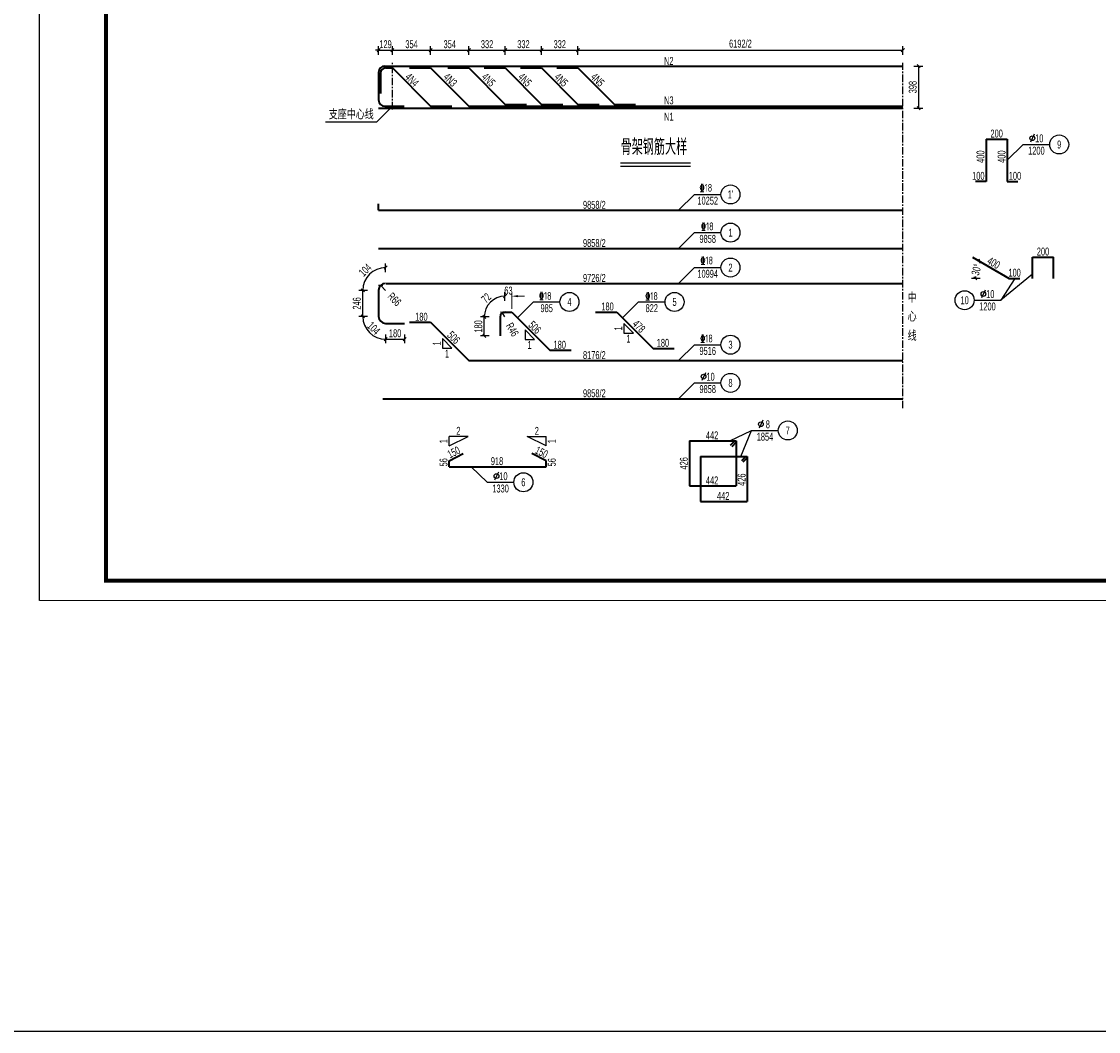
# Model space of a CAD drawing. Header units: millimetres. Extents: x -120871 to -111289, y -80062 to -71425.
# Tile 1 of 37: x -119977 to -118619, y -79067 to -77793. Entities that reach past the tile are written whole.
import ezdxf
from ezdxf.enums import TextEntityAlignment as Align

# ---------------------------------------------------------------- set-up
doc = ezdxf.new("R2010")
doc.units = ezdxf.units.MM
doc.header["$LTSCALE"] = 0.3
doc.header["$PDMODE"] = 99
doc.linetypes.add('CENTER', pattern=[50.8, 31.75, -6.35, 6.35, -6.35])
doc.layers.get('0').update_dxf_attribs({"lineweight": 18})
for name, color, linetype, lineweight in [('BM1', 7, 'Continuous', 15), ('文字', 4, 'Continuous', 18), ('标注', 7, 'Continuous', 18), ('钢筋', 1, 'Continuous', 40)]:
    doc.layers.add(name, color=color, linetype=linetype, lineweight=lineweight)
for name, color, linetype in [('LOCKUP', 7, 'Continuous'), ('其它', 5, 'Continuous'), ('点划线', 7, 'CENTER'), ('配筋2', 2, 'Continuous'), ('附属', 7, 'Continuous')]:
    doc.layers.add(name, color=color, linetype=linetype)
doc.styles.add('hz-e', font='hztxt_e.shx', dxfattribs={"width": 0.7, "bigfont": 'hztxt.shx'})
doc.styles.add('TSSD_Dimension', font='Tssdeng.shx', dxfattribs={"width": 0.7, "bigfont": 'hztxt.shx'})
doc.dimstyles.new('ISO-50', dxfattribs={"dimscale": 0.625, "dimtxt": 25, "dimasz": 10, "dimexe": 12.5, "dimexo": 6.25, "dimgap": 6.25, "dimtad": 1, "dimdec": 0, "dimdsep": 46, "dimtxsty": 'hz-e', "dimblk": 'OBLIQUE', "dimcen": 2.5, "dimadec": 0, "dimazin": 0, "dimtfac": 1, "dimtdec": 0, "dimtix": 1, "dimtmove": 2, "dimatfit": 3, "dimldrblk": 'OBLIQUE', "dimfxl": 15, "dimfxlon": 1, "dimarcsym": 0})

# ---------------------------------------------------------------- blocks, each defined once
blk = doc.blocks.new('_Oblique')
at = {"color": 0, "linetype": 'ByBlock', "lineweight": -2}
blk.add_line((-0.5, -0.5), (0.5, 0.5), dxfattribs=at)
blk = doc.blocks.new('*D409')
at = {"layer": 'Defpoints', "color": 0}
for p in [(-118777.4, -78089.9), (-118771.3, -78102), (-118731.2, -78116.6), (-118731.2, -78116.6), (-118717.9, -78116.6)]:
    blk.add_point(p, dxfattribs=at)
at = {"layer": '标注', "color": 0, "lineweight": -2}
blk.add_line((-118767.9, -78116.6), (-118778.9, -78116.6), dxfattribs=at)
for start, end in [(150, 152.9763), (177.0237, 180)]:
    blk.add_arc((-118731.2, -78116.6), 42.7, start, end, dxfattribs=at)
at = {"layer": '标注', "color": 0, "lineweight": -2, "xscale": 4, "yscale": 4, "zscale": 4}
for p, rotation in [((-118768.2, -78095.2), 59.99999999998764), ((-118773.9, -78116.6), 270.000000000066)]:
    blk.add_blockref('_Oblique', p, dxfattribs=dict(at, rotation=rotation))
at = {"layer": '标注', "color": 0, "insert": (-118772.5, -78105.5), "char_height": 10, "attachment_point": 5, "rotation": 75, "style": 'hz-e'}
blk.add_mtext('30°', dxfattribs=at)
blk = doc.blocks.new('*D250')
at = {"layer": 'Defpoints', "color": 0}
for p in [(-118865.4, -77848.8), (-118845.4, -77848.8), (-118865.4, -77901.9)]:
    blk.add_point(p, dxfattribs=at)
at = {"layer": '标注', "color": 0, "lineweight": -2}
for p, q in [((-118851.4, -77848.8), (-118840.4, -77848.8)), ((-118845.4, -77901.9), (-118845.4, -77848.8)), ((-118851.4, -77901.9), (-118840.4, -77901.9))]:
    blk.add_line(p, q, dxfattribs=at)
at = {"layer": '标注', "color": 0, "lineweight": -2, "xscale": 4, "yscale": 4, "zscale": 4}
for p, rotation in [((-118845.4, -77848.8), 90), ((-118845.4, -77901.9), 270)]:
    blk.add_blockref('_Oblique', p, dxfattribs=dict(at, rotation=rotation))
at = {"layer": '标注', "color": 0, "insert": (-118852.9, -77875.4), "char_height": 10, "attachment_point": 5, "rotation": 90, "style": 'hz-e'}
blk.add_mtext('398', dxfattribs=at)
blk = doc.blocks.new('*D307')
at = {"layer": 'Defpoints', "color": 0}
for p in [(-118865.4, -77828.8), (-119275.2, -77848.8), (-118865.4, -77848.8)]:
    blk.add_point(p, dxfattribs=at)
at = {"layer": '标注', "color": 0, "lineweight": -2}
for p, q in [((-119275.2, -77834.8), (-119275.2, -77823.8)), ((-119275.2, -77828.8), (-118865.4, -77828.8)), ((-118865.4, -77834.8), (-118865.4, -77823.8))]:
    blk.add_line(p, q, dxfattribs=at)
at = {"layer": '标注', "color": 0, "lineweight": -2, "xscale": 4, "yscale": 4, "zscale": 4, "rotation": 180}
blk.add_blockref('_Oblique', (-119275.2, -77828.8), dxfattribs=at)
at = {"layer": '标注', "color": 0, "lineweight": -2, "xscale": 4, "yscale": 4, "zscale": 4}
blk.add_blockref('_Oblique', (-118865.4, -77828.8), dxfattribs=at)
at = {"layer": '标注', "color": 0, "insert": (-119070.3, -77820.6), "char_height": 10, "attachment_point": 5, "style": 'hz-e'}
blk.add_mtext('6192/2', dxfattribs=at)
blk = doc.blocks.new('*D308')
at = {"layer": 'Defpoints', "color": 0}
for p in [(-119509.4, -77828.8), (-119526.7, -77848.8), (-119509.4, -77848.8)]:
    blk.add_point(p, dxfattribs=at)
at = {"layer": '标注', "color": 0, "lineweight": -2}
for p, q in [((-119526.7, -77828.8), (-119530.7, -77828.8)), ((-119526.7, -77834.8), (-119526.7, -77823.8)), ((-119526.7, -77828.8), (-119509.4, -77828.8)), ((-119509.4, -77834.8), (-119509.4, -77823.8)), ((-119509.4, -77828.8), (-119505.4, -77828.8))]:
    blk.add_line(p, q, dxfattribs=at)
at = {"layer": '标注', "color": 0, "lineweight": -2, "xscale": 4, "yscale": 4, "zscale": 4}
blk.add_blockref('_Oblique', (-119526.7, -77828.8), dxfattribs=at)
at = {"layer": '标注', "color": 0, "lineweight": -2, "xscale": 4, "yscale": 4, "zscale": 4, "rotation": 180}
blk.add_blockref('_Oblique', (-119509.4, -77828.8), dxfattribs=at)
at = {"layer": '标注', "color": 0, "insert": (-119518, -77821.3), "char_height": 10, "attachment_point": 5, "style": 'hz-e'}
blk.add_mtext('129', dxfattribs=at)
blk = doc.blocks.new('*D309')
at = {"layer": 'Defpoints', "color": 0}
for p in [(-119461.1, -77828.8), (-119509.4, -77848.8), (-119461.1, -77848.8)]:
    blk.add_point(p, dxfattribs=at)
at = {"layer": '标注', "color": 0, "lineweight": -2}
for p, q in [((-119509.4, -77834.8), (-119509.4, -77823.8)), ((-119509.4, -77828.8), (-119461.1, -77828.8)), ((-119461.1, -77834.8), (-119461.1, -77823.8))]:
    blk.add_line(p, q, dxfattribs=at)
at = {"layer": '标注', "color": 0, "lineweight": -2, "xscale": 4, "yscale": 4, "zscale": 4, "rotation": 180}
blk.add_blockref('_Oblique', (-119509.4, -77828.8), dxfattribs=at)
at = {"layer": '标注', "color": 0, "lineweight": -2, "xscale": 4, "yscale": 4, "zscale": 4}
blk.add_blockref('_Oblique', (-119461.1, -77828.8), dxfattribs=at)
at = {"layer": '标注', "color": 0, "insert": (-119485.2, -77821.3), "char_height": 10, "attachment_point": 5, "style": 'hz-e'}
blk.add_mtext('354', dxfattribs=at)
blk = doc.blocks.new('*D310')
at = {"layer": 'Defpoints', "color": 0}
for p in [(-119412.8, -77828.8), (-119461.1, -77848.8), (-119412.8, -77848.8)]:
    blk.add_point(p, dxfattribs=at)
at = {"layer": '标注', "color": 0, "lineweight": -2}
for p, q in [((-119461.1, -77834.8), (-119461.1, -77823.8)), ((-119461.1, -77828.8), (-119412.8, -77828.8)), ((-119412.8, -77834.8), (-119412.8, -77823.8))]:
    blk.add_line(p, q, dxfattribs=at)
at = {"layer": '标注', "color": 0, "lineweight": -2, "xscale": 4, "yscale": 4, "zscale": 4, "rotation": 180}
blk.add_blockref('_Oblique', (-119461.1, -77828.8), dxfattribs=at)
at = {"layer": '标注', "color": 0, "lineweight": -2, "xscale": 4, "yscale": 4, "zscale": 4}
blk.add_blockref('_Oblique', (-119412.8, -77828.8), dxfattribs=at)
at = {"layer": '标注', "color": 0, "insert": (-119437, -77821.3), "char_height": 10, "attachment_point": 5, "style": 'hz-e'}
blk.add_mtext('354', dxfattribs=at)
blk = doc.blocks.new('*D311')
at = {"layer": 'Defpoints', "color": 0}
for p in [(-119367, -77828.8), (-119412.8, -77848.8), (-119367, -77848.8)]:
    blk.add_point(p, dxfattribs=at)
at = {"layer": '标注', "color": 0, "lineweight": -2}
for p, q in [((-119412.8, -77834.8), (-119412.8, -77823.8)), ((-119412.8, -77828.8), (-119367, -77828.8)), ((-119367, -77834.8), (-119367, -77823.8))]:
    blk.add_line(p, q, dxfattribs=at)
at = {"layer": '标注', "color": 0, "lineweight": -2, "xscale": 4, "yscale": 4, "zscale": 4, "rotation": 180}
blk.add_blockref('_Oblique', (-119412.8, -77828.8), dxfattribs=at)
at = {"layer": '标注', "color": 0, "lineweight": -2, "xscale": 4, "yscale": 4, "zscale": 4}
blk.add_blockref('_Oblique', (-119367, -77828.8), dxfattribs=at)
at = {"layer": '标注', "color": 0, "insert": (-119389.9, -77821.3), "char_height": 10, "attachment_point": 5, "style": 'hz-e'}
blk.add_mtext('332', dxfattribs=at)
blk = doc.blocks.new('*D312')
at = {"layer": 'Defpoints', "color": 0}
for p in [(-119321.1, -77828.8), (-119367, -77848.8), (-119321.1, -77848.8)]:
    blk.add_point(p, dxfattribs=at)
at = {"layer": '标注', "color": 0, "lineweight": -2}
for p, q in [((-119367, -77834.8), (-119367, -77823.8)), ((-119367, -77828.8), (-119321.1, -77828.8)), ((-119321.1, -77834.8), (-119321.1, -77823.8))]:
    blk.add_line(p, q, dxfattribs=at)
at = {"layer": '标注', "color": 0, "lineweight": -2, "xscale": 4, "yscale": 4, "zscale": 4, "rotation": 180}
blk.add_blockref('_Oblique', (-119367, -77828.8), dxfattribs=at)
at = {"layer": '标注', "color": 0, "lineweight": -2, "xscale": 4, "yscale": 4, "zscale": 4}
blk.add_blockref('_Oblique', (-119321.1, -77828.8), dxfattribs=at)
at = {"layer": '标注', "color": 0, "insert": (-119344, -77821.3), "char_height": 10, "attachment_point": 5, "style": 'hz-e'}
blk.add_mtext('332', dxfattribs=at)
blk = doc.blocks.new('*D313')
at = {"layer": 'Defpoints', "color": 0}
for p in [(-119275.2, -77828.8), (-119321.1, -77848.8), (-119275.2, -77848.8)]:
    blk.add_point(p, dxfattribs=at)
at = {"layer": '标注', "color": 0, "lineweight": -2}
for p, q in [((-119321.1, -77834.8), (-119321.1, -77823.8)), ((-119321.1, -77828.8), (-119275.2, -77828.8)), ((-119275.2, -77834.8), (-119275.2, -77823.8))]:
    blk.add_line(p, q, dxfattribs=at)
at = {"layer": '标注', "color": 0, "lineweight": -2, "xscale": 4, "yscale": 4, "zscale": 4, "rotation": 180}
blk.add_blockref('_Oblique', (-119321.1, -77828.8), dxfattribs=at)
at = {"layer": '标注', "color": 0, "lineweight": -2, "xscale": 4, "yscale": 4, "zscale": 4}
blk.add_blockref('_Oblique', (-119275.2, -77828.8), dxfattribs=at)
at = {"layer": '标注', "color": 0, "insert": (-119298.2, -77821.3), "char_height": 10, "attachment_point": 5, "style": 'hz-e'}
blk.add_mtext('332', dxfattribs=at)
blk = doc.blocks.new('*D314')
at = {"layer": 'Defpoints', "color": 0}
for p in [(-119526.7, -78164.6), (-119517.9, -78164.6), (-119517.9, -78164.6), (-119542.8, -78179), (-119517.9, -78173.4)]:
    blk.add_point(p, dxfattribs=at)
at = {"layer": '标注', "color": 0, "lineweight": -2}
for p, q in [((-119540.7, -78164.6), (-119551.7, -78164.6)), ((-119517.9, -78187.4), (-119517.9, -78198.4))]:
    blk.add_line(p, q, dxfattribs=at)
blk.add_arc((-119517.9, -78164.6), 28.8, 180, 270, dxfattribs=at)
at = {"layer": '标注', "color": 0, "lineweight": -2, "xscale": 4, "yscale": 4, "zscale": 4, "rotation": 90.00000000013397}
blk.add_blockref('_Oblique', (-119546.7, -78164.6), dxfattribs=at)
at = {"layer": '标注', "color": 0, "lineweight": -2, "xscale": 4, "yscale": 4, "zscale": 4}
blk.add_blockref('_Oblique', (-119517.9, -78193.4), dxfattribs=at)
at = {"layer": '标注', "color": 0, "insert": (-119532.9, -78179.6), "char_height": 10, "attachment_point": 5, "rotation": 315, "style": 'hz-e'}
blk.add_mtext('104', dxfattribs=at)
blk = doc.blocks.new('*D315')
at = {"layer": 'Defpoints', "color": 0}
for p in [(-119532.3, -78106.8), (-119517.9, -78123), (-119526.7, -78131.8), (-119517.9, -78131.8), (-119517.9, -78131.8)]:
    blk.add_point(p, dxfattribs=at)
at = {"layer": '标注', "color": 0, "lineweight": -2}
for p, q in [((-119517.9, -78109), (-119517.9, -78098)), ((-119540.7, -78131.8), (-119551.7, -78131.8))]:
    blk.add_line(p, q, dxfattribs=at)
blk.add_arc((-119517.9, -78131.8), 28.8, 90, 180, dxfattribs=at)
at = {"layer": '标注', "color": 0, "lineweight": -2, "xscale": 4, "yscale": 4, "zscale": 4}
blk.add_blockref('_Oblique', (-119517.9, -78103), dxfattribs=at)
at = {"layer": '标注', "color": 0, "lineweight": -2, "xscale": 4, "yscale": 4, "zscale": 4, "rotation": 269.9999999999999}
blk.add_blockref('_Oblique', (-119546.7, -78131.8), dxfattribs=at)
at = {"layer": '标注', "color": 0, "insert": (-119543.6, -78106.1), "char_height": 10, "attachment_point": 5, "rotation": 45, "style": 'hz-e'}
blk.add_mtext('104', dxfattribs=at)
blk = doc.blocks.new('*D316')
at = {"layer": 'Defpoints', "color": 0}
for p in [(-119380.3, -78142.6), (-119373.4, -78165.2), (-119367.3, -78159.1), (-119367.3, -78165.2), (-119367.3, -78177)]:
    blk.add_point(p, dxfattribs=at)
at = {"layer": '标注', "color": 0, "lineweight": -2}
for p, q in [((-119367.3, -78145.1), (-119367.3, -78134.1)), ((-119387.4, -78165.2), (-119398.4, -78165.2))]:
    blk.add_line(p, q, dxfattribs=at)
blk.add_arc((-119367.3, -78165.2), 26.1, 90, 180, dxfattribs=at)
at = {"layer": '标注', "color": 0, "lineweight": -2, "xscale": 4, "yscale": 4, "zscale": 4}
for p, rotation in [((-119367.3, -78139.1), 359.999999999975), ((-119393.4, -78165.2), 269.9999999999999)]:
    blk.add_blockref('_Oblique', p, dxfattribs=dict(at, rotation=rotation))
at = {"layer": '标注', "color": 0, "insert": (-119391, -78141.4), "char_height": 10, "attachment_point": 5, "rotation": 45, "style": 'hz-e'}
blk.add_mtext('72', dxfattribs=at)
blk = doc.blocks.new('*D412')
at = {"layer": 'Defpoints', "color": 0}
for p in [(-119524.1, -78125.5), (-119517.9, -78131.8)]:
    blk.add_point(p, dxfattribs=at)
at = {"layer": '标注', "color": 0, "lineweight": -2}
blk.add_line((-119517.9, -78131.8), (-119524.1, -78125.5), dxfattribs=at)
at = {"layer": '标注', "color": 0, "lineweight": -2, "xscale": 4, "yscale": 4, "zscale": 4, "rotation": 135}
blk.add_blockref('_Oblique', (-119524.1, -78125.5), dxfattribs=at)
at = {"layer": '标注', "color": 0, "insert": (-119506.7, -78143), "char_height": 10, "attachment_point": 5, "rotation": 315, "style": 'hz-e'}
blk.add_mtext('R66', dxfattribs=at)
blk = doc.blocks.new('*D413')
at = {"layer": 'Defpoints', "color": 0}
for p in [(-119370.3, -78159.9), (-119367.3, -78165.2)]:
    blk.add_point(p, dxfattribs=at)
at = {"layer": '标注', "color": 0, "lineweight": -2}
blk.add_line((-119367.3, -78165.2), (-119370.3, -78159.9), dxfattribs=at)
at = {"layer": '标注', "color": 0, "lineweight": -2, "xscale": 4, "yscale": 4, "zscale": 4, "rotation": 120.1531960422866}
blk.add_blockref('_Oblique', (-119370.3, -78159.9), dxfattribs=at)
at = {"layer": '标注', "color": 0, "insert": (-119358, -78181.2), "char_height": 10, "attachment_point": 5, "rotation": 300.1532, "style": 'hz-e'}
blk.add_mtext('R46', dxfattribs=at)
blk = doc.blocks.new('*D414')
at = {"layer": 'Defpoints', "color": 0}
for p in [(-119393.4, -78165.2), (-119373.4, -78165.2), (-119373.4, -78189.2)]:
    blk.add_point(p, dxfattribs=at)
at = {"layer": '标注', "color": 0, "lineweight": -2}
for p, q in [((-119387.4, -78165.2), (-119398.4, -78165.2)), ((-119393.4, -78189.2), (-119393.4, -78165.2)), ((-119387.4, -78189.2), (-119398.4, -78189.2))]:
    blk.add_line(p, q, dxfattribs=at)
at = {"layer": '标注', "color": 0, "lineweight": -2, "xscale": 4, "yscale": 4, "zscale": 4}
for p, rotation in [((-119393.4, -78165.2), 90), ((-119393.4, -78189.2), 270)]:
    blk.add_blockref('_Oblique', p, dxfattribs=dict(at, rotation=rotation))
at = {"layer": '标注', "color": 0, "insert": (-119400.9, -78177.2), "char_height": 10, "attachment_point": 5, "rotation": 90, "style": 'hz-e'}
blk.add_mtext('180', dxfattribs=at)
blk = doc.blocks.new('*D415')
at = {"layer": 'Defpoints', "color": 0}
for p in [(-119517.9, -78173.4), (-119493.9, -78173.4), (-119493.9, -78193.4)]:
    blk.add_point(p, dxfattribs=at)
at = {"layer": '标注', "color": 0, "lineweight": -2}
for p, q in [((-119517.9, -78187.4), (-119517.9, -78198.4)), ((-119517.9, -78193.4), (-119493.9, -78193.4)), ((-119493.9, -78187.4), (-119493.9, -78198.4))]:
    blk.add_line(p, q, dxfattribs=at)
at = {"layer": '标注', "color": 0, "lineweight": -2, "xscale": 4, "yscale": 4, "zscale": 4, "rotation": 180}
blk.add_blockref('_Oblique', (-119517.9, -78193.4), dxfattribs=at)
at = {"layer": '标注', "color": 0, "lineweight": -2, "xscale": 4, "yscale": 4, "zscale": 4}
blk.add_blockref('_Oblique', (-119493.9, -78193.4), dxfattribs=at)
at = {"layer": '标注', "color": 0, "insert": (-119505.9, -78185.9), "char_height": 10, "attachment_point": 5, "style": 'hz-e'}
blk.add_mtext('180', dxfattribs=at)
blk = doc.blocks.new('*D416')
at = {"layer": 'Defpoints', "color": 0}
for p in [(-119546.7, -78131.8), (-119526.7, -78131.8), (-119526.7, -78164.6)]:
    blk.add_point(p, dxfattribs=at)
at = {"layer": '标注', "color": 0, "lineweight": -2}
for p, q in [((-119540.7, -78131.8), (-119551.7, -78131.8)), ((-119546.7, -78164.6), (-119546.7, -78131.8)), ((-119540.7, -78164.6), (-119551.7, -78164.6))]:
    blk.add_line(p, q, dxfattribs=at)
at = {"layer": '标注', "color": 0, "lineweight": -2, "xscale": 4, "yscale": 4, "zscale": 4}
for p, rotation in [((-119546.7, -78131.8), 90), ((-119546.7, -78164.6), 270)]:
    blk.add_blockref('_Oblique', p, dxfattribs=dict(at, rotation=rotation))
at = {"layer": '标注', "color": 0, "insert": (-119554.2, -78148.2), "char_height": 10, "attachment_point": 5, "rotation": 90, "style": 'hz-e'}
blk.add_mtext('246', dxfattribs=at)

msp = doc.modelspace()

# ---------------------------------------------------------------- linework, layer by layer
msp.add_line((-119954.653, -78522.945), (-117833.239, -78522.945))
at = {"layer": 'BM1', "color": 0, "linetype": 'Continuous', "const_width": 4.999}
msp.add_lwpolyline([(-119870.731, -78497.948), (-119870.731, -77062.944), (-117858.237, -77062.944), (-117858.237, -78497.948)], close=True, dxfattribs=at)
at = {"layer": 'LOCKUP'}
msp.add_line((-119954.653, -78522.945), (-119954.653, -77022.794), dxfattribs=at)
msp.add_lwpolyline([(-120870.547, -71425.298), (-116680.58, -71425.298), (-116680.58, -79066.523), (-120870.547, -79066.523)], close=True, dxfattribs=at)
at = {"layer": '其它', "color": 5}
msp.add_line((-119221.458, -77971.042), (-119133.162, -77971.042), dxfattribs=at)
at = {"layer": '标注'}
for p, q in [((-119358.851, -78155.055), (-119358.851, -78135.055)), ((-119350.851, -78139.055), (-119342.851, -78139.055))]:
    msp.add_line(p, q, dxfattribs=at)
msp.add_solid([(-119350.851, -78137.722), (-119350.851, -78140.389), (-119358.851, -78139.055)], dxfattribs=at)
at = {"layer": '点划线', "linetype": 'CENTER'}
for p, q in [((-119509.355, -77903.578), (-119509.355, -77844.912)), ((-118865.425, -78280.498), (-118865.425, -77844.912))]:
    msp.add_line(p, q, dxfattribs=at)
at = {"layer": '钢筋'}
for p, q in [((-119526.689, -77856.845), (-119526.689, -77891.645)), ((-119518.689, -77848.845), (-118865.425, -77848.845)), ((-119517.889, -77851.245), (-119509.355, -77851.245)), ((-119509.355, -77851.245), (-119461.089, -77899.512)), ((-119487.755, -77851.245), (-119461.089, -77851.245)), ((-119461.089, -77851.245), (-119412.822, -77899.512)), ((-119439.489, -77851.245), (-119412.822, -77851.245)), ((-119412.822, -77851.245), (-119366.955, -77897.112)), ((-119393.622, -77851.245), (-119366.955, -77851.245)), ((-119366.955, -77851.245), (-119321.089, -77897.112)), ((-119347.755, -77851.245), (-119321.089, -77851.245)), ((-119321.089, -77851.245), (-119275.222, -77897.112)), ((-119301.889, -77851.245), (-119275.222, -77851.245)), ((-119275.222, -77851.245), (-119229.355, -77897.112)), ((-119524.289, -77857.645), (-119524.289, -77883.245)), ((-119366.955, -77897.112), (-119340.289, -77897.112)), ((-119321.089, -77897.112), (-119294.422, -77897.112)), ((-119275.222, -77897.112), (-119248.555, -77897.112)), ((-119229.355, -77897.112), (-119202.689, -77897.112)), ((-119526.689, -77901.912), (-118865.425, -77901.912)), ((-119518.689, -77899.512), (-119494.689, -77899.512)), ((-119461.089, -77899.512), (-119434.422, -77899.512)), ((-119412.822, -77899.512), (-118865.425, -77899.512)), ((-118760.393, -77941.058), (-118760.393, -77994.391)), ((-118760.393, -77941.058), (-118733.726, -77941.058)), ((-118733.726, -77941.058), (-118733.726, -77994.391)), ((-118760.393, -77994.391), (-118773.726, -77994.391)), ((-118733.726, -77994.391), (-118720.393, -77994.391)), ((-119526.689, -78030.772), (-119526.689, -78022.772)), ((-119526.689, -78030.772), (-118865.425, -78030.772)), ((-119526.689, -78078.939), (-118865.425, -78078.939)), ((-118777.432, -78089.91), (-118731.244, -78116.577)), ((-118701.908, -78089.91), (-118675.242, -78089.91)), ((-118701.908, -78116.577), (-118701.908, -78089.91)), ((-118675.242, -78116.577), (-118675.242, -78089.91)), ((-119517.355, -78122.965), (-118865.425, -78122.965)), ((-118731.244, -78116.577), (-118717.91, -78116.577)), ((-119526.689, -78131.765), (-119526.689, -78164.565)), ((-119373.385, -78165.189), (-119373.385, -78189.189)), ((-119367.251, -78159.055), (-119358.851, -78159.055)), ((-119358.851, -78159.055), (-119310.585, -78207.322)), ((-119252.93, -78159.055), (-119226.263, -78159.055)), ((-119226.263, -78159.055), (-119180.397, -78204.922)), ((-119517.889, -78173.365), (-119493.889, -78173.365)), ((-119487.755, -78172.012), (-119461.089, -78172.012)), ((-119461.089, -78172.012), (-119412.822, -78220.279)), ((-119310.585, -78207.322), (-119283.918, -78207.322)), ((-119180.397, -78204.922), (-119153.73, -78204.922)), ((-119412.822, -78220.279), (-118865.425, -78220.279)), ((-119521.355, -78268.446), (-118865.425, -78268.446)), ((-119134.619, -78321.652), (-119134.619, -78378.452)), ((-119134.619, -78321.652), (-119075.686, -78321.652)), ((-119077.383, -78321.652), (-119083.04, -78327.309)), ((-119075.686, -78323.349), (-119081.343, -78329.006)), ((-119075.686, -78321.652), (-119075.686, -78378.452)), ((-119437.787, -78346.659), (-119419.898, -78337.715)), ((-119315.387, -78346.659), (-119333.275, -78337.715)), ((-119120.619, -78341.279), (-119061.686, -78341.279)), ((-119120.619, -78341.279), (-119120.619, -78398.079)), ((-119063.383, -78341.279), (-119069.04, -78346.936)), ((-119061.686, -78342.976), (-119067.343, -78348.633)), ((-119061.686, -78341.279), (-119061.686, -78398.079)), ((-119437.787, -78354.259), (-119437.787, -78346.659)), ((-119437.787, -78354.259), (-119315.387, -78354.259)), ((-119315.387, -78354.259), (-119315.387, -78346.659)), ((-119134.619, -78378.452), (-119075.686, -78378.452)), ((-119120.619, -78398.079), (-119061.686, -78398.079))]:
    msp.add_line(p, q, dxfattribs=at)
for centre, radius, start, end in [((-119518.689, -77856.845), 8, 90, 180), ((-119517.889, -77857.645), 6.4, 90, 180), ((-119518.689, -77891.512), 8, 180, 270), ((-119517.889, -78131.765), 8.8, 90, 180), ((-119517.889, -78164.565), 8.8, 180, 270), ((-119367.251, -78165.189), 6.133, 90, 180)]:
    msp.add_arc(centre, radius, start, end, dxfattribs=at)
at = {"layer": '附属'}
for p, q in [((-119509.355, -77899.578), (-119529.355, -77919.484)), ((-119529.355, -77919.484), (-119593.597, -77919.578)), ((-118733.726, -77967.725), (-118713.726, -77947.725)), ((-118713.726, -77947.725), (-118680.18, -77947.725)), ((-119221.458, -77975.042), (-119133.162, -77975.042)), ((-119148.387, -78030.772), (-119128.387, -78010.772)), ((-119128.387, -78010.772), (-119094.841, -78010.772)), ((-119148.387, -78078.939), (-119128.387, -78058.939)), ((-119128.387, -78058.939), (-119094.841, -78058.939)), ((-119148.387, -78122.965), (-119128.387, -78102.965)), ((-119128.387, -78102.965), (-119094.841, -78102.965)), ((-118701.908, -78111.345), (-118741.908, -78144.191)), ((-118724.234, -78116.577), (-118741.908, -78144.191)), ((-119351.531, -78166.376), (-119331.531, -78146.376)), ((-119331.531, -78146.376), (-119297.985, -78146.376)), ((-119218.943, -78166.376), (-119198.943, -78146.376)), ((-119198.943, -78146.376), (-119165.397, -78146.376)), ((-118775.454, -78144.191), (-118741.908, -78144.191)), ((-119330.01, -78193.554), (-119342.01, -78181.554)), ((-119342.01, -78181.554), (-119342.01, -78193.554)), ((-119217.359, -78173.617), (-119217.359, -78185.617)), ((-119205.359, -78185.617), (-119217.359, -78173.617)), ((-119446.23, -78192.528), (-119446.23, -78204.528)), ((-119434.23, -78204.528), (-119446.23, -78192.528)), ((-119342.01, -78193.554), (-119330.01, -78193.554)), ((-119217.359, -78185.617), (-119205.359, -78185.617)), ((-119446.23, -78204.528), (-119434.23, -78204.528)), ((-119148.387, -78220.279), (-119128.387, -78200.279)), ((-119128.387, -78200.279), (-119094.841, -78200.279)), ((-119148.387, -78268.446), (-119128.387, -78248.446)), ((-119128.387, -78248.446), (-119094.841, -78248.446)), ((-119437.787, -78327.991), (-119437.787, -78315.991)), ((-119413.787, -78315.991), (-119437.787, -78315.991)), ((-119437.787, -78327.991), (-119413.787, -78315.991)), ((-119315.387, -78327.991), (-119339.387, -78315.991)), ((-119339.387, -78315.991), (-119315.387, -78315.991)), ((-119315.387, -78327.991), (-119315.387, -78315.991)), ((-119083.686, -78321.652), (-119056.122, -78308.475)), ((-119069.686, -78341.279), (-119056.122, -78308.475)), ((-119056.122, -78308.475), (-119022.576, -78308.475)), ((-119410.098, -78354.259), (-119389.669, -78373.821)), ((-119389.669, -78373.821), (-119356.123, -78373.821))]:
    msp.add_line(p, q, dxfattribs=at)
at = {"layer": '附属', "color": 7}
for p, q in [((-118699.746, -77934.86), (-118704.409, -77944.86)), ((-118761.474, -78131.326), (-118766.137, -78141.326)), ((-119114.406, -78235.581), (-119119.069, -78245.581)), ((-119042.142, -78295.61), (-119046.805, -78305.61)), ((-119375.688, -78360.956), (-119380.352, -78370.956))]:
    msp.add_line(p, q, dxfattribs=at)
for centre in [(-118702.077, -77939.86), (-118763.805, -78136.326), (-119116.738, -78240.581), (-119044.473, -78300.61), (-119378.02, -78365.956)]:
    msp.add_circle(centre, 3, dxfattribs=at)
at = {"layer": '附属'}
for centre, radius in [((-118668.18, -77947.725), 12), ((-119082.841, -78010.772), 12), ((-119082.841, -78058.939), 12), ((-119082.841, -78102.965), 12), ((-119285.985, -78146.376), 12), ((-119153.397, -78146.376), 12), ((-118787.454, -78144.191), 12), ((-119082.841, -78200.279), 12), ((-119116.738, -78240.581), 3), ((-119082.841, -78248.446), 12), ((-119010.576, -78308.475), 12), ((-119344.123, -78373.821), 12)]:
    msp.add_circle(centre, radius, dxfattribs=at)

# ---------------------------------------------------------------- texts
at = {"layer": '文字', "style": 'hz-e', "width": 0.7}
for s, height, p in [('N2', 10, (-119166.647, -77847.396)), ('N3', 10, (-119166.647, -77897.116)), ('N1', 10, (-119166.647, -77917.703)), ('骨架钢筋大样', 20, (-119221.415, -77960.857)), ('180', 10, (-119245.736, -78157.055)), ('180', 10, (-119480.562, -78170.012)), ('180', 10, (-119306.058, -78205.322)), ('180', 10, (-119175.87, -78202.922)), ('442', 10, (-119113.856, -78319.652)), ('442', 10, (-119113.856, -78376.452)), ('442', 10, (-119099.856, -78396.079))]:
    msp.add_text(s, height=height, dxfattribs=at).set_placement(p)
for s, p in [('4N4', (-119494.091, -77863.681)), ('4N3', (-119445.891, -77863.614)), ('4N5', (-119397.625, -77863.614)), ('4N5', (-119351.758, -77863.614)), ('4N5', (-119305.891, -77863.614)), ('4N5', (-119260.025, -77863.614)), ('506', (-119441.071, -78189.202)), ('506', (-119338.659, -78176.419)), ('478', (-119207.382, -78175.109))]:
    msp.add_text(s, height=10, rotation=315, dxfattribs=at).set_placement(p)
for s, height, p in [('支座中心线', 12, (-119561.226, -77908.908)), ('200', 10, (-118747.059, -77933.942)), ('10', 10, (-118693.337, -77939.985)), ('1200', 10, (-118696.915, -77955.555)), ('9', 10, (-118668.18, -77947.725)), ('100', 10, (-118770.167, -77987.275)), ('100', 10, (-118723.952, -77987.275)), ("1'", 10, (-119082.841, -78010.772)), ('9858/2', 10, (-119254.586, -78023.656)), ('10252', 10, (-119111.575, -78018.602)), ('9858', 10, (-119111.575, -78066.769)), ('1', 10, (-119082.841, -78058.939)), ('9858/2', 10, (-119254.586, -78071.823)), ('200', 10, (-118688.575, -78082.794)), ('2', 10, (-119082.841, -78102.965)), ('9726/2', 10, (-119254.586, -78115.849)), ('10994', 10, (-119111.575, -78110.795)), ('100', 10, (-118724.402, -78109.461)), ('4', 10, (-119285.985, -78146.376)), ('5', 10, (-119153.397, -78146.376)), ('中', 12, (-118853.657, -78140.242)), ('10', 10, (-118787.454, -78144.191)), ('10', 10, (-118755.065, -78136.451)), ('985', 10, (-119314.72, -78154.206)), ('822', 10, (-119182.132, -78154.206)), ('心', 12, (-118853.657, -78164.242)), ('1200', 10, (-118758.643, -78152.021)), ('线', 12, (-118853.657, -78188.242)), ('1', 10, (-119336.235, -78200.67)), ('1', 10, (-119211.583, -78192.733)), ('3', 10, (-119082.841, -78200.279)), ('1', 10, (-119440.455, -78211.644)), ('8176/2', 10, (-119254.586, -78213.163)), ('9516', 10, (-119111.575, -78208.109)), ('10', 10, (-119107.997, -78240.706)), ('9858', 10, (-119111.575, -78256.276)), ('8', 10, (-119082.841, -78248.446)), ('9858/2', 10, (-119254.586, -78261.33)), ('2', 10, (-119426.058, -78308.875)), ('2', 10, (-119327.115, -78308.875)), ('8', 10, (-119035.733, -78300.735)), ('7', 10, (-119010.576, -78308.475)), ('1854', 10, (-119039.311, -78316.305)), ('918', 10, (-119377.359, -78347.143)), ('10', 10, (-119369.279, -78366.081)), ('6', 10, (-119344.123, -78373.821)), ('1330', 10, (-119372.858, -78381.651))]:
    msp.add_text(s, height=height, dxfattribs=at).set_placement(p, align=Align.MIDDLE)
for s, rotation, p in [('400', 90, (-118767.496, -77963.08)), ('400', 90, (-118740.829, -77963.08)), ('400', 330, (-118750.759, -78097.046)), ('1', 90, (-119224.462, -78179.672)), ('1', 90, (-119453.333, -78198.583)), ('1', 90, (-119444.89, -78322.071)), ('150', 26.565051, (-119431.995, -78335.882)), ('150', 333.434949, (-119321.179, -78335.882)), ('1', 90, (-119308.283, -78322.071)), ('56', 90, (-119444.89, -78348.595)), ('56', 90, (-119308.283, -78348.595)), ('426', 90, (-119141.722, -78349.93)), ('426', 90, (-119068.789, -78370.532))]:
    msp.add_text(s, height=10, rotation=rotation, dxfattribs=at).set_placement(p, align=Align.MIDDLE)
at = {"layer": '标注', "insert": (-119362.899, -78132.055), "char_height": 10, "attachment_point": 5, "style": 'hz-e'}
msp.add_mtext('63', dxfattribs=at)
at = {"layer": '配筋2', "color": 2, "style": 'TSSD_Dimension', "width": 0.75}
for p in [(-119121.864, -78007.374), (-119120.07, -78056.048), (-119120.839, -78099.085), (-119324.495, -78143.741), (-119190.427, -78143.99), (-119121.111, -78197.494)]:
    msp.add_text('%%13218', height=10, rotation=0.000017, dxfattribs=at).set_placement(p)

# ---------------------------------------------------------------- dimensions: what is measured, and where the dimension line sits
at = {"layer": '标注'}
for p1, p2, text, picture, middle in [((-119526.689, -77848.845), (-119509.355, -77848.845), '129', '*D308', (-119518.022, -77821.345)), ((-119509.355, -77848.845), (-119461.089, -77848.845), '354', '*D309', (-119485.222, -77821.345)), ((-119461.089, -77848.845), (-119412.822, -77848.845), '354', '*D310', (-119436.955, -77821.345)), ((-119412.822, -77848.845), (-119366.955, -77848.845), '332', '*D311', (-119389.889, -77821.345)), ((-119366.955, -77848.845), (-119321.089, -77848.845), '332', '*D312', (-119344.022, -77821.345)), ((-119321.089, -77848.845), (-119275.222, -77848.845), '332', '*D313', (-119298.155, -77821.345)), ((-119275.222, -77848.845), (-118865.425, -77848.845), '6192/2', '*D307', (-119070.323, -77820.631))]:
    dim = msp.add_aligned_dim(p1=p1, p2=p2, distance=20, text=text, dimstyle='ISO-50', override={"dimscale": 0.4, "dimlfac": 7.5}, dxfattribs=at)
    dim.commit()
    dim.dimension.update_dxf_attribs({"geometry": picture, "text_midpoint": middle})
for p1, p2, distance, picture, middle in [((-118865.425, -77901.912), (-118865.425, -77848.845), -20, '*D250', (-118852.925, -77875.378)), ((-119526.689, -78164.565), (-119526.689, -78131.765), 20, '*D416', (-119554.189, -78148.165)), ((-119373.385, -78189.189), (-119373.385, -78165.189), 20, '*D414', (-119400.885, -78177.189)), ((-119517.889, -78173.365), (-119493.889, -78173.365), -20, '*D415', (-119505.889, -78185.865))]:
    dim = msp.add_aligned_dim(p1=p1, p2=p2, distance=distance, dimstyle='ISO-50', override={"dimscale": 0.4, "dimlfac": 7.5}, dxfattribs=at)
    dim.commit()
    dim.dimension.update_dxf_attribs({"geometry": picture, "text_midpoint": middle})
for base, line1, line2, text, picture, middle in [((-119532.289, -78106.824), ((-119526.689, -78131.765), (-119517.889, -78131.765)), ((-119517.889, -78122.965), (-119517.889, -78131.765)), '104', '*D315', (-119543.557, -78106.097)), ((-119380.318, -78142.557), ((-119373.385, -78165.189), (-119367.251, -78165.189)), ((-119367.251, -78159.055), (-119367.251, -78176.966)), '72', '*D316', (-119391.034, -78141.406)), ((-119542.83, -78178.965), ((-119526.689, -78164.565), (-119517.889, -78164.565)), ((-119517.889, -78173.365), (-119517.889, -78164.565)), '104', '*D314', (-119532.95, -78179.627))]:
    dim = msp.add_angular_dim_2l(base=base, line1=line1, line2=line2, text=text, dimstyle='ISO-50', override={"dimscale": 0.4}, dxfattribs=at)
    dim.commit()
    dim.dimension.update_dxf_attribs({"geometry": picture, "text_midpoint": middle})
dim = msp.add_angular_dim_2l(base=(-118771.34, -78101.983), line1=((-118731.244, -78116.577), (-118717.91, -78116.577)), line2=((-118777.432, -78089.91), (-118731.244, -78116.577)), dimstyle='ISO-50', override={"dimscale": 0.4}, dxfattribs=at)
dim.commit()
dim.dimension.update_dxf_attribs({"geometry": '*D409', "text_midpoint": (-118772.459, -78105.533), "dimtype": 162})
for center, mpoint, picture, middle in [((-119517.889, -78131.765), (-119524.111, -78125.543), '*D412', (-119506.701, -78142.953)), ((-119367.251, -78165.189), (-119370.332, -78159.885), '*D413', (-119357.964, -78181.175))]:
    dim = msp.add_radius_dim(center=center, mpoint=mpoint, dimstyle='ISO-50', override={"dimscale": 0.4, "dimlfac": 7.5}, dxfattribs=at)
    dim.commit()
    dim.dimension.update_dxf_attribs({"geometry": picture, "text_midpoint": middle, "dimtype": 164})

doc.saveas('drawing.dxf')
